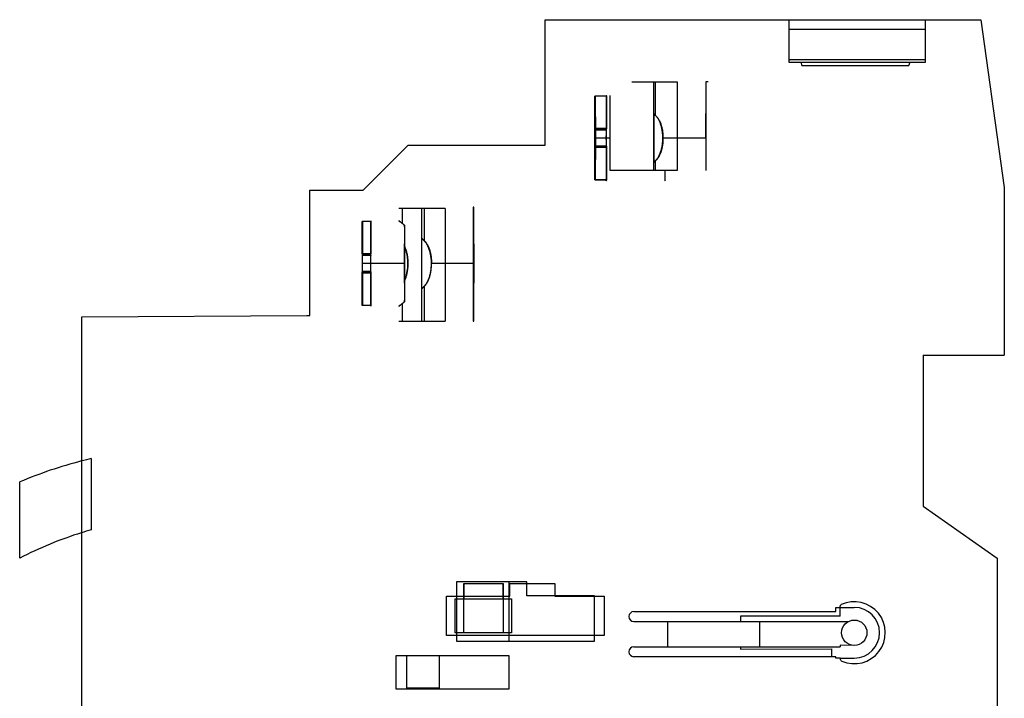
# Model space of a CAD drawing. Header units: millimetres. Extents: x 10 to 79.9, y 18 to 107.
# Tile 2 of 2: x 10 to 79.9, y 58.8 to 107. Entities that reach past the tile are written whole.
import ezdxf

# ---------------------------------------------------------------- set-up
doc = ezdxf.new("R2010")
doc.units = ezdxf.units.MM
doc.header["$LTSCALE"] = 8.145766
doc.layers.get('0').update_dxf_attribs({"linetype": 'CONTINUOUS'})

msp = doc.modelspace()

# ---------------------------------------------------------------- linework, layer by layer
at = {"color": 7, "linetype": 'Continuous'}
for p, q in [((47.292, 98.102), (47.292, 107.002)), ((47.292, 107.002), (64.594, 107)), ((64.594, 107.002), (74.294, 107.002)), ((64.594, 107), (64.594, 103.982)), ((64.594, 106.984), (74.294, 106.984)), ((74.294, 107), (78.221, 107.002)), ((74.294, 103.982), (74.294, 106.997)), ((78.221, 107.002), (79.894, 95.102)), ((74.294, 106.302), (64.594, 106.302)), ((64.594, 104.188), (74.294, 104.188)), ((64.594, 103.982), (74.294, 103.982)), ((65.437, 103.982), (65.52, 103.752)), ((65.52, 103.752), (73.117, 103.752)), ((73.117, 103.752), (73.201, 103.982)), ((53.459, 102.602), (56.659, 102.602)), ((54.982, 102.602), (54.982, 96.302)), ((55.118, 102.602), (55.118, 100.209)), ((56.659, 102.602), (56.659, 96.302)), ((58.709, 102.602), (58.709, 96.302)), ((58.867, 102.602), (58.709, 102.602)), ((50.833, 101.575), (50.833, 99.188)), ((51.633, 101.575), (50.833, 101.575)), ((50.842, 101.579), (50.842, 99.281)), ((51.642, 101.579), (50.842, 101.579)), ((51.633, 101.575), (51.633, 99.188)), ((51.642, 101.579), (51.642, 99.281)), ((51.924, 98.602), (51.924, 101.627)), ((55.005, 100.307), (55.005, 96.895)), ((55.011, 96.893), (55.011, 100.309)), ((55.011, 100.309), (55.118, 100.222)), ((58.709, 98.602), (58.709, 100.348)), ((50.842, 99.281), (50.857, 99.257)), ((51.642, 99.281), (50.842, 99.281)), ((51.642, 99.281), (51.657, 99.257)), ((51.924, 98.602), (50.813, 98.602)), ((50.833, 99.188), (50.818, 99.165)), ((51.618, 99.165), (50.818, 99.165)), ((51.633, 99.188), (50.833, 99.188)), ((51.657, 99.257), (50.857, 99.257)), ((51.633, 99.188), (51.618, 99.165)), ((51.924, 96.302), (51.924, 98.602)), ((58.709, 98.602), (55.652, 98.602)), ((58.709, 98.602), (58.709, 96.854)), ((34.368, 94.902), (37.567, 98.102)), ((37.567, 98.102), (47.292, 98.102)), ((50.818, 97.947), (50.833, 97.923)), ((51.618, 97.947), (50.818, 97.947)), ((50.833, 97.923), (50.833, 95.63)), ((51.633, 97.923), (50.833, 97.923)), ((50.858, 98.04), (50.842, 98.017)), ((50.842, 98.017), (50.842, 95.625)), ((51.642, 98.017), (50.842, 98.017)), ((51.658, 98.04), (50.858, 98.04)), ((51.618, 97.947), (51.633, 97.923)), ((51.633, 97.923), (51.633, 95.63)), ((51.658, 98.04), (51.642, 98.017)), ((51.642, 98.017), (51.642, 95.625)), ((55.118, 96.98), (55.011, 96.893)), ((55.118, 96.993), (55.118, 96.302)), ((56.659, 96.302), (51.924, 96.302)), ((51.633, 95.63), (50.833, 95.63)), ((51.642, 95.625), (50.842, 95.625)), ((79.894, 95.102), (79.894, 83.201)), ((30.594, 86.001), (30.594, 94.902)), ((30.594, 94.902), (34.368, 94.902)), ((42.194, 93.702), (42.194, 85.602)), ((42.239, 93.702), (42.194, 93.702)), ((42.239, 85.602), (42.239, 93.702)), ((40.196, 93.602), (36.92, 93.602)), ((37.169, 92.538), (37.169, 93.602)), ((38.519, 93.602), (38.519, 85.602)), ((38.718, 93.602), (38.718, 91.299)), ((40.196, 93.602), (40.196, 85.602)), ((34.313, 90.381), (34.313, 92.675)), ((34.913, 92.675), (34.313, 92.675)), ((34.319, 92.678), (34.319, 90.288)), ((34.919, 92.678), (34.319, 92.678)), ((34.913, 92.675), (34.913, 90.381)), ((34.919, 90.288), (34.919, 92.678)), ((37.308, 92.418), (37.308, 90.926)), ((37.324, 90.851), (37.324, 92.401)), ((34.313, 90.381), (34.302, 90.357)), ((34.902, 90.357), (34.302, 90.357)), ((34.913, 90.381), (34.313, 90.381)), ((34.319, 90.288), (34.33, 90.265)), ((34.919, 90.288), (34.319, 90.288)), ((34.93, 90.265), (34.33, 90.265)), ((34.913, 90.381), (34.902, 90.357)), ((34.919, 90.288), (34.93, 90.265)), ((37.299, 89.702), (34.299, 89.702)), ((37.334, 89.702), (34.334, 89.702)), ((42.226, 89.702), (39.204, 89.702)), ((34.302, 89.14), (34.313, 89.116)), ((34.902, 89.14), (34.302, 89.14)), ((34.313, 86.729), (34.313, 89.116)), ((34.913, 89.116), (34.313, 89.116)), ((34.33, 89.047), (34.319, 89.023)), ((34.319, 89.023), (34.319, 86.726)), ((34.919, 89.023), (34.319, 89.023)), ((34.93, 89.047), (34.33, 89.047)), ((34.902, 89.14), (34.913, 89.116)), ((34.913, 89.116), (34.913, 86.729)), ((34.93, 89.047), (34.919, 89.023)), ((34.919, 86.726), (34.919, 89.023)), ((37.308, 88.478), (37.308, 86.986)), ((37.324, 87.003), (37.324, 88.554)), ((38.718, 88.105), (38.718, 85.602)), ((34.913, 86.729), (34.313, 86.729)), ((34.919, 86.726), (34.319, 86.726)), ((37.169, 85.602), (37.169, 86.867)), ((14.394, 85.908), (30.375, 86.001)), ((30.375, 86.001), (30.594, 86.001)), ((14.394, 50.554), (14.394, 85.908)), ((36.92, 85.602), (40.196, 85.602)), ((42.194, 85.602), (42.239, 85.602)), ((74.134, 83.201), (79.894, 83.201)), ((74.134, 83.201), (74.134, 72.482)), ((15.063, 75.857), (15.063, 70.797)), ((9.994, 68.792), (9.994, 74.202)), ((74.134, 72.482), (79.394, 68.799)), ((79.394, 68.799), (79.394, 58.206)), ((40.994, 67.112), (40.994, 62.906)), ((45.99, 67.112), (40.994, 67.112)), ((44.716, 67.112), (44.716, 62.906)), ((45.99, 66.112), (45.99, 67.112)), ((41.514, 63.502), (41.514, 67.002)), ((41.516, 67.002), (41.515, 65.902)), ((41.516, 67.002), (44.316, 67.002)), ((44.314, 67.002), (44.314, 65.902)), ((44.316, 67.002), (44.314, 65.902)), ((44.315, 65.902), (44.316, 67.002)), ((44.794, 66.102), (44.794, 67.002)), ((44.794, 67.002), (47.994, 67.002)), ((47.994, 67.002), (47.994, 66.102)), ((40.294, 63.302), (40.294, 66.102)), ((40.294, 66.102), (41.514, 66.102)), ((40.914, 63.502), (40.914, 65.902)), ((40.914, 65.902), (44.914, 65.902)), ((41.514, 66.102), (44.314, 66.102)), ((41.515, 65.902), (41.514, 65.902)), ((44.314, 66.102), (44.794, 66.102)), ((44.314, 65.902), (44.314, 63.502)), ((44.314, 65.902), (44.315, 65.902)), ((44.914, 65.902), (44.914, 63.502)), ((50.794, 66.112), (45.99, 66.112)), ((47.994, 66.102), (51.494, 66.102)), ((50.794, 62.912), (50.794, 66.112)), ((51.494, 66.102), (51.494, 63.302)), ((67.94, 65.302), (69.244, 65.302)), ((67.94, 65.002), (67.94, 65.302)), ((68.244, 64.681), (68.244, 65.335)), ((53.594, 65.002), (67.94, 65.002)), ((68.244, 64.681), (61.174, 64.669)), ((61.174, 64.669), (61.174, 64.302)), ((53.594, 64.302), (68.823, 64.302)), ((55.996, 62.502), (55.996, 64.302)), ((62.525, 64.302), (62.525, 62.502)), ((51.494, 63.302), (40.294, 63.302)), ((44.914, 63.502), (40.914, 63.502)), ((44.716, 62.909), (50.794, 62.912)), ((40.994, 62.906), (44.716, 62.906)), ((53.594, 62.502), (68.23, 62.502)), ((61.174, 62.502), (61.174, 62.328)), ((61.174, 62.328), (67.619, 62.351)), ((67.619, 62.351), (67.619, 61.802)), ((69.209, 62.603), (68.23, 62.622)), ((68.23, 62.622), (68.23, 62.502)), ((36.724, 59.492), (36.724, 61.892)), ((36.724, 61.892), (44.724, 61.892)), ((37.469, 59.557), (37.469, 61.892)), ((39.769, 61.892), (39.769, 59.557)), ((44.724, 61.892), (44.724, 59.492)), ((67.94, 61.802), (53.594, 61.802)), ((67.94, 61.696), (67.94, 61.802)), ((68.244, 61.696), (67.94, 61.696)), ((68.244, 61.696), (69.244, 61.702)), ((68.244, 61.669), (68.244, 61.696)), ((44.724, 59.492), (36.724, 59.492)), ((39.769, 59.557), (37.469, 59.557))]:
    msp.add_line(p, q, dxfattribs=at)
msp.add_circle((69.244, 63.502), 0.9, dxfattribs=at)
for centre, radius, start, end in [((85.811, 137.979), 48.658, 230.7296, 230.89206), ((351.011, 98.602), 300.194, 179.8927, 180.12507), ((-249.336, 98.602), 300.194, 359.8927, 0.12507), ((352.236, 98.603), 300.619, 179.89287, 180.12491), ((-248.961, 98.602), 300.619, 359.89287, 0.12491), ((75.177, 72.267), 31.829, 129.0658, 129.31415), ((282.638, 89.771), 245.332, 179.73021, 180.01613), ((458.827, 89.702), 424.526, 179.91157, 180.07589), ((-390.195, 89.702), 424.526, 359.91157, 0.07589), ((460.027, 89.702), 425.125, 179.91169, 180.07578), ((-390.195, 89.703), 425.125, 359.91169, 0.07578), ((-209.753, 89.772), 247.079, 359.98375, 0.25008), ((274.402, 89.615), 237.096, 179.97885, 180.27471), ((-216.976, 89.647), 254.302, 359.75367, 0.01244), ((22.334, 45.002), 31.7, 104.51643, 112.90936), ((22.334, 45.002), 31.7, 103.25999, 104.51643), ((22.334, 45.002), 26.8, 105.74207, 107.25272), ((22.334, 45.002), 26.8, 107.25272, 117.416), ((69.244, 63.502), 2.2, 246.42176, 115.05973), ((69.244, 63.502), 1.8, 270, 90), ((53.594, 64.652), 0.35, 90, 270), ((53.594, 62.152), 0.35, 90, 270), ((68.444, 61.669), 0.2, 180.00295, 246.41881)]:
    msp.add_arc(centre, radius, start, end, dxfattribs=at)
for centre, major_axis, ratio, start_param, end_param in [((50.838, 98.602), (0, 3.025), 0.008145, 0.186752, 2.95484), ((50.838, 98.602), (0, 3.025), 0.008145, 3.320513, 6.104265), ((51.638, 98.602), (0, 3.025), 0.008145, -0.178921, 0.186752), ((50.838, 98.602), (0, 2.487), 0.008145, 1.342635, 1.837337), ((50.838, 98.602), (0, 2.487), 0.008145, -1.798958, -1.304256), ((51.638, 98.602), (0, 2.487), 0.008145, 1.342635, 1.837337), ((51.638, 98.602), (0, 2.487), 0.008145, -1.798958, -1.304256), ((55.808, 98.602), (0, 3.025), 0.008145, -3.848567, -2.434618), ((51.638, 98.602), (0, 3.025), 0.008145, -3.328345, -2.962672), ((34.316, 89.702), (0, 3.025), 0.005759, 0.185658, 2.956041), ((34.316, 89.702), (0, 3.025), 0.005759, 3.321713, 6.103172), ((34.916, 89.702), (0, 3.025), 0.005759, -0.180013, 0.185658), ((37.316, 89.702), (0, 3.025), 0.005759, 0.4557, 2.685893), ((37.316, 89.702), (0, 3.025), 0.005759, 3.609932, 5.814846), ((34.316, 89.702), (0, 2.487), 0.005759, 1.304309, 1.799012), ((34.316, 89.702), (0, 2.487), 0.005759, -1.837283, -1.342581), ((34.916, 89.702), (0, 2.487), 0.005759, 1.304309, 1.799012), ((34.916, 89.702), (0, 2.487), 0.005759, -1.837283, -1.342581), ((34.916, 89.702), (0, 3.025), 0.005759, -3.327144, -2.961472)]:
    msp.add_ellipse(centre, major_axis=major_axis, ratio=ratio, start_param=start_param, end_param=end_param, dxfattribs=at)
for points, knots in [([(50.813, 98.602), (50.813, 98.676), (50.813, 98.822), (50.814, 99.041), (50.814, 99.257), (50.814, 99.47), (50.815, 99.678), (50.816, 99.881), (50.816, 100.077), (50.817, 100.265), (50.818, 100.444), (50.82, 100.613), (50.821, 100.771), (50.822, 100.918), (50.824, 101.053), (50.825, 101.175), (50.827, 101.283), (50.828, 101.377), (50.83, 101.456), (50.831, 101.521), (50.833, 101.558), (50.833, 101.575)], [0, 0, 0, 0, 0.074077, 0.147762, 0.220654, 0.292359, 0.362603, 0.43091, 0.496902, 0.560233, 0.620571, 0.677607, 0.731047, 0.780614, 0.826051, 0.867118, 0.90359, 0.935235, 0.961946, 0.983575, 1, 1, 1, 1]), ([(50.842, 101.579), (50.843, 101.563), (50.844, 101.526), (50.846, 101.463), (50.848, 101.385), (50.849, 101.292), (50.851, 101.184), (50.852, 101.062), (50.854, 100.927), (50.855, 100.78), (50.856, 100.621), (50.858, 100.451), (50.859, 100.272), (50.86, 100.083), (50.86, 99.887), (50.861, 99.683), (50.862, 99.474), (50.862, 99.26), (50.862, 99.043), (50.863, 98.823), (50.863, 98.676), (50.863, 98.602)], [0, 0, 0, 0, 0.015934, 0.037144, 0.063516, 0.094902, 0.131193, 0.172147, 0.217531, 0.267098, 0.320579, 0.37769, 0.43813, 0.501582, 0.567713, 0.636177, 0.706599, 0.7785, 0.851623, 0.925586, 1, 1, 1, 1]), ([(51.633, 101.575), (51.634, 101.586), (51.639, 101.6), (51.632, 101.623), (51.643, 101.628), (51.638, 101.599), (51.642, 101.589), (51.642, 101.579)], [0, 0, 0, 0, 0.334815, 0.507229, 0.527128, 0.682402, 1, 1, 1, 1]), ([(55.005, 100.307), (55.005, 100.315), (55.006, 100.329), (55.006, 100.34), (55.008, 100.352), (55.01, 100.341), (55.01, 100.33), (55.011, 100.317), (55.011, 100.309)], [0, 0, 0, 0, 0.280407, 0.451183, 0.512072, 0.564975, 0.727636, 1, 1, 1, 1]), ([(55.118, 100.209), (55.103, 100.222), (55.075, 100.246), (55.037, 100.279), (55.015, 100.299), (55.005, 100.307)], [0, 0, 0, 0, 0.402075, 0.735016, 1, 1, 1, 1]), ([(55.118, 100.209), (55.103, 100.222), (55.075, 100.246), (55.037, 100.279), (55.015, 100.299), (55.005, 100.307)], [0, 0, 0, 0, 0.404557, 0.737152, 1, 1, 1, 1]), ([(55.118, 100.222), (55.143, 100.202), (55.191, 100.158), (55.257, 100.083), (55.318, 99.997), (55.377, 99.9), (55.431, 99.793), (55.479, 99.678), (55.523, 99.556), (55.56, 99.429), (55.592, 99.297), (55.618, 99.161), (55.638, 99.022), (55.653, 98.882), (55.661, 98.742), (55.663, 98.649), (55.663, 98.602)], [0, 0, 0, 0, 0.054118, 0.110984, 0.171014, 0.234348, 0.303833, 0.375228, 0.447655, 0.524266, 0.601641, 0.679315, 0.760634, 0.84104, 0.920563, 1, 1, 1, 1]), ([(55.652, 98.602), (55.652, 98.646), (55.65, 98.733), (55.643, 98.862), (55.631, 98.99), (55.614, 99.117), (55.592, 99.241), (55.565, 99.362), (55.534, 99.48), (55.498, 99.593), (55.458, 99.701), (55.412, 99.804), (55.362, 99.901), (55.307, 99.992), (55.249, 100.073), (55.187, 100.146), (55.142, 100.189), (55.118, 100.209)], [0, 0, 0, 0, 0.075316, 0.150113, 0.223478, 0.297383, 0.369754, 0.441114, 0.511641, 0.579624, 0.645273, 0.71055, 0.774295, 0.834515, 0.892478, 0.94701, 1, 1, 1, 1]), ([(50.833, 95.63), (50.833, 95.646), (50.831, 95.684), (50.83, 95.748), (50.828, 95.827), (50.827, 95.921), (50.825, 96.03), (50.824, 96.152), (50.822, 96.287), (50.821, 96.434), (50.82, 96.592), (50.818, 96.762), (50.817, 96.941), (50.816, 97.129), (50.816, 97.324), (50.815, 97.527), (50.814, 97.735), (50.814, 97.948), (50.814, 98.164), (50.813, 98.382), (50.813, 98.529), (50.813, 98.602)], [0, 0, 0, 0, 0.016419, 0.038053, 0.064786, 0.096471, 0.132994, 0.17412, 0.219616, 0.269235, 0.322713, 0.379769, 0.440106, 0.50341, 0.569355, 0.637598, 0.707767, 0.779399, 0.852235, 0.925896, 1, 1, 1, 1]), ([(50.863, 98.602), (50.863, 98.528), (50.863, 98.381), (50.862, 98.161), (50.862, 97.944), (50.862, 97.73), (50.861, 97.52), (50.86, 97.317), (50.86, 97.12), (50.859, 96.932), (50.858, 96.752), (50.856, 96.582), (50.855, 96.423), (50.854, 96.276), (50.852, 96.142), (50.851, 96.02), (50.849, 95.913), (50.848, 95.819), (50.846, 95.741), (50.844, 95.678), (50.843, 95.641), (50.842, 95.625)], [0, 0, 0, 0, 0.074386, 0.148374, 0.221556, 0.293533, 0.364031, 0.432561, 0.498741, 0.56222, 0.622661, 0.679752, 0.733193, 0.782706, 0.828029, 0.868923, 0.905161, 0.936506, 0.962855, 0.984059, 1, 1, 1, 1]), ([(55.118, 96.993), (55.143, 97.014), (55.192, 97.061), (55.258, 97.14), (55.319, 97.228), (55.376, 97.326), (55.428, 97.432), (55.475, 97.546), (55.517, 97.665), (55.552, 97.789), (55.583, 97.918), (55.608, 98.051), (55.628, 98.187), (55.642, 98.325), (55.65, 98.463), (55.652, 98.556), (55.652, 98.602)], [0, 0, 0, 0, 0.056743, 0.115604, 0.177121, 0.241283, 0.310711, 0.381521, 0.452747, 0.528007, 0.60396, 0.680705, 0.761065, 0.840689, 0.920033, 1, 1, 1, 1]), ([(55.663, 98.602), (55.663, 98.558), (55.661, 98.469), (55.654, 98.337), (55.641, 98.207), (55.624, 98.079), (55.602, 97.954), (55.575, 97.831), (55.543, 97.712), (55.506, 97.597), (55.465, 97.488), (55.418, 97.383), (55.367, 97.285), (55.311, 97.195), (55.252, 97.114), (55.188, 97.042), (55.142, 96.999), (55.118, 96.98)], [0, 0, 0, 0, 0.076143, 0.1514, 0.224924, 0.298726, 0.371044, 0.442293, 0.512926, 0.581409, 0.647494, 0.712771, 0.776126, 0.836048, 0.893539, 0.947512, 1, 1, 1, 1]), ([(55.118, 96.993), (55.142, 97.013), (55.19, 97.059), (55.255, 97.136), (55.315, 97.222), (55.373, 97.32), (55.426, 97.427), (55.474, 97.542), (55.516, 97.663), (55.552, 97.789), (55.583, 97.919), (55.608, 98.053), (55.628, 98.19), (55.642, 98.328), (55.65, 98.465), (55.652, 98.557), (55.652, 98.602)], [0, 0, 0, 0, 0.054867, 0.112474, 0.173223, 0.237215, 0.307358, 0.379152, 0.451438, 0.527842, 0.604841, 0.682081, 0.762954, 0.842579, 0.921319, 1, 1, 1, 1]), ([(55.663, 98.602), (55.663, 98.558), (55.661, 98.469), (55.654, 98.337), (55.641, 98.206), (55.624, 98.078), (55.601, 97.951), (55.574, 97.828), (55.542, 97.709), (55.505, 97.594), (55.464, 97.485), (55.417, 97.381), (55.366, 97.284), (55.31, 97.194), (55.251, 97.113), (55.188, 97.041), (55.142, 96.999), (55.118, 96.98)], [0, 0, 0, 0, 0.075992, 0.15143, 0.225366, 0.299843, 0.372392, 0.444052, 0.51489, 0.583222, 0.649049, 0.714038, 0.777338, 0.837005, 0.894309, 0.947999, 1, 1, 1, 1]), ([(55.005, 96.895), (55.015, 96.904), (55.037, 96.923), (55.075, 96.956), (55.103, 96.98), (55.118, 96.993)], [0, 0, 0, 0, 0.265201, 0.598176, 1, 1, 1, 1]), ([(55.005, 96.895), (55.015, 96.904), (55.037, 96.923), (55.075, 96.956), (55.103, 96.98), (55.118, 96.993)], [0, 0, 0, 0, 0.263133, 0.595773, 1, 1, 1, 1]), ([(55.011, 96.893), (55.011, 96.885), (55.01, 96.872), (55.01, 96.861), (55.008, 96.85), (55.006, 96.863), (55.006, 96.873), (55.005, 96.887), (55.005, 96.895)], [0, 0, 0, 0, 0.272364, 0.435023, 0.487927, 0.548813, 0.719589, 1, 1, 1, 1]), ([(51.642, 95.625), (51.642, 95.615), (51.638, 95.606), (51.643, 95.576), (51.632, 95.582), (51.639, 95.604), (51.634, 95.619), (51.633, 95.63)], [0, 0, 0, 0, 0.317598, 0.472872, 0.492771, 0.665185, 1, 1, 1, 1]), ([(34.313, 92.675), (34.312, 92.659), (34.312, 92.621), (34.31, 92.557), (34.309, 92.478), (34.308, 92.384), (34.307, 92.276), (34.306, 92.154), (34.305, 92.019), (34.304, 91.872), (34.303, 91.713), (34.302, 91.544), (34.302, 91.365), (34.301, 91.177), (34.3, 90.981), (34.3, 90.778), (34.299, 90.57), (34.299, 90.357), (34.299, 90.141), (34.299, 89.922), (34.299, 89.775), (34.299, 89.702)], [0, 0, 0, 0, 0.01635, 0.037921, 0.064601, 0.096242, 0.132732, 0.173834, 0.219314, 0.268926, 0.322405, 0.379469, 0.439821, 0.503148, 0.569119, 0.637394, 0.7076, 0.779271, 0.852148, 0.925852, 1, 1, 1, 1]), ([(34.334, 89.702), (34.334, 89.776), (34.334, 89.923), (34.333, 90.143), (34.333, 90.36), (34.333, 90.574), (34.332, 90.783), (34.332, 90.987), (34.331, 91.183), (34.331, 91.372), (34.33, 91.551), (34.329, 91.721), (34.328, 91.88), (34.327, 92.027), (34.326, 92.161), (34.325, 92.283), (34.324, 92.391), (34.323, 92.484), (34.322, 92.562), (34.321, 92.625), (34.32, 92.662), (34.319, 92.678)], [0, 0, 0, 0, 0.074346, 0.148295, 0.22144, 0.293381, 0.363846, 0.432347, 0.498502, 0.561961, 0.622389, 0.679473, 0.732914, 0.782434, 0.827773, 0.86869, 0.904959, 0.936345, 0.962741, 0.984002, 1, 1, 1, 1]), ([(34.919, 92.678), (34.919, 92.689), (34.915, 92.698), (34.921, 92.728), (34.91, 92.723), (34.918, 92.7), (34.913, 92.686), (34.913, 92.675)], [0, 0, 0, 0, 0.322181, 0.480484, 0.49471, 0.665496, 1, 1, 1, 1]), ([(37.169, 92.538), (37.145, 92.555), (37.103, 92.586), (37.046, 92.63), (37, 92.665), (36.966, 92.691), (36.94, 92.711), (36.928, 92.72), (36.917, 92.729), (36.932, 92.717), (36.943, 92.709), (36.971, 92.687), (37.005, 92.661), (37.05, 92.627), (37.105, 92.585), (37.146, 92.555), (37.169, 92.538)], [0, 0, 0, 0, 0.13776, 0.252629, 0.344282, 0.413257, 0.46472, 0.493266, 0.500265, 0.513092, 0.545233, 0.596566, 0.665777, 0.756636, 0.865209, 1, 1, 1, 1]), ([(37.169, 92.538), (37.145, 92.555), (37.103, 92.587), (37.046, 92.63), (37, 92.665), (36.966, 92.691), (36.94, 92.712), (36.928, 92.72), (36.917, 92.729), (36.931, 92.718), (36.942, 92.709), (36.97, 92.688), (37.004, 92.662), (37.048, 92.628), (37.104, 92.586), (37.145, 92.555), (37.169, 92.538)], [0, 0, 0, 0, 0.141436, 0.253267, 0.344302, 0.414286, 0.464704, 0.492517, 0.500276, 0.511706, 0.543094, 0.5954, 0.664933, 0.753206, 0.861598, 1, 1, 1, 1]), ([(37.324, 92.401), (37.307, 92.418), (37.274, 92.451), (37.222, 92.496), (37.186, 92.524), (37.169, 92.538)], [0, 0, 0, 0, 0.343629, 0.676812, 1, 1, 1, 1]), ([(37.308, 92.418), (37.293, 92.433), (37.263, 92.461), (37.217, 92.501), (37.185, 92.526), (37.169, 92.538)], [0, 0, 0, 0, 0.340744, 0.67397, 1, 1, 1, 1]), ([(37.308, 90.926), (37.328, 90.885), (37.363, 90.803), (37.408, 90.676), (37.446, 90.549), (37.478, 90.414), (37.504, 90.274), (37.525, 90.129), (37.54, 89.986), (37.548, 89.847), (37.551, 89.709), (37.549, 89.574), (37.542, 89.441), (37.529, 89.31), (37.512, 89.179), (37.49, 89.052), (37.464, 88.929), (37.433, 88.811), (37.398, 88.699), (37.357, 88.588), (37.326, 88.515), (37.308, 88.478)], [0, 0, 0, 0, 0.054057, 0.107513, 0.160222, 0.21217, 0.272267, 0.330686, 0.387074, 0.442883, 0.497553, 0.551231, 0.604461, 0.656256, 0.708499, 0.76094, 0.810893, 0.858452, 0.905664, 0.951037, 1, 1, 1, 1]), ([(38.718, 91.299), (38.701, 91.317), (38.669, 91.35), (38.626, 91.395), (38.59, 91.432), (38.564, 91.459), (38.544, 91.481), (38.535, 91.49), (38.528, 91.501), (38.539, 91.492), (38.547, 91.484), (38.568, 91.465), (38.594, 91.442), (38.628, 91.41), (38.67, 91.37), (38.701, 91.341), (38.718, 91.325)], [0, 0, 0, 0, 0.140417, 0.256351, 0.353641, 0.426477, 0.478928, 0.508365, 0.517104, 0.527929, 0.557916, 0.606568, 0.673097, 0.76067, 0.866849, 1, 1, 1, 1]), ([(38.718, 91.325), (38.742, 91.302), (38.787, 91.254), (38.85, 91.173), (38.909, 91.083), (38.964, 90.984), (39.015, 90.875), (39.061, 90.759), (39.102, 90.636), (39.137, 90.51), (39.167, 90.379), (39.191, 90.247), (39.21, 90.112), (39.223, 89.976), (39.231, 89.839), (39.233, 89.748), (39.233, 89.702)], [0, 0, 0, 0, 0.055997, 0.114655, 0.176102, 0.24026, 0.310492, 0.38279, 0.455625, 0.532387, 0.609055, 0.685549, 0.76463, 0.84312, 0.921386, 1, 1, 1, 1]), ([(39.233, 89.702), (39.233, 89.749), (39.231, 89.842), (39.223, 89.981), (39.209, 90.118), (39.19, 90.253), (39.166, 90.384), (39.137, 90.513), (39.102, 90.637), (39.062, 90.756), (39.017, 90.87), (38.967, 90.977), (38.912, 91.078), (38.853, 91.169), (38.789, 91.252), (38.742, 91.301), (38.718, 91.325)], [0, 0, 0, 0, 0.080763, 0.160601, 0.239284, 0.317864, 0.393971, 0.469521, 0.544593, 0.61555, 0.685947, 0.754835, 0.819717, 0.882748, 0.941846, 1, 1, 1, 1]), ([(38.718, 91.299), (38.741, 91.275), (38.786, 91.224), (38.847, 91.14), (38.904, 91.047), (38.957, 90.944), (39.006, 90.833), (39.049, 90.714), (39.087, 90.592), (39.12, 90.469), (39.146, 90.346), (39.167, 90.224), (39.184, 90.101), (39.195, 89.975), (39.202, 89.842), (39.204, 89.75), (39.204, 89.702)], [0, 0, 0, 0, 0.058148, 0.119304, 0.1832, 0.249395, 0.322785, 0.397343, 0.472238, 0.546933, 0.621198, 0.693121, 0.765644, 0.839257, 0.915306, 1, 1, 1, 1]), ([(42.206, 89.702), (42.206, 89.753), (42.206, 89.854), (42.206, 90.005), (42.206, 90.154), (42.206, 90.299), (42.207, 90.44), (42.207, 90.576), (42.207, 90.706), (42.208, 90.828), (42.208, 90.942), (42.209, 91.048), (42.21, 91.143), (42.21, 91.228), (42.211, 91.303), (42.212, 91.366), (42.214, 91.415), (42.212, 91.456), (42.218, 91.476), (42.211, 91.497), (42.221, 91.497), (42.214, 91.476), (42.22, 91.456), (42.218, 91.415), (42.22, 91.366), (42.221, 91.303), (42.221, 91.228), (42.222, 91.143), (42.223, 91.048), (42.223, 90.942), (42.224, 90.828), (42.225, 90.706), (42.225, 90.576), (42.225, 90.44), (42.226, 90.299), (42.226, 90.154), (42.226, 90.005), (42.226, 89.854), (42.226, 89.753), (42.226, 89.702)], [0, 0, 0, 0, 0.042429, 0.084552, 0.126066, 0.166672, 0.206077, 0.243997, 0.280159, 0.314303, 0.346182, 0.375568, 0.402247, 0.426028, 0.44674, 0.464234, 0.478384, 0.489087, 0.496268, 0.499878, 0.500122, 0.503732, 0.510913, 0.521616, 0.535766, 0.55326, 0.573972, 0.597753, 0.624432, 0.653818, 0.685697, 0.719841, 0.756003, 0.793923, 0.833328, 0.873934, 0.915448, 0.957571, 1, 1, 1, 1]), ([(37.324, 90.851), (37.34, 90.813), (37.369, 90.736), (37.407, 90.618), (37.44, 90.496), (37.468, 90.369), (37.492, 90.237), (37.51, 90.101), (37.523, 89.964), (37.53, 89.827), (37.532, 89.69), (37.529, 89.555), (37.521, 89.42), (37.508, 89.287), (37.49, 89.156), (37.467, 89.028), (37.439, 88.903), (37.406, 88.782), (37.368, 88.666), (37.339, 88.591), (37.324, 88.554)], [0, 0, 0, 0, 0.051962, 0.104899, 0.158777, 0.213562, 0.271368, 0.329921, 0.388343, 0.446861, 0.505097, 0.562969, 0.620257, 0.676987, 0.733543, 0.789469, 0.843733, 0.897342, 0.94869, 1, 1, 1, 1]), ([(34.299, 89.702), (34.299, 89.629), (34.299, 89.482), (34.299, 89.263), (34.299, 89.047), (34.299, 88.834), (34.3, 88.625), (34.3, 88.422), (34.301, 88.226), (34.302, 88.038), (34.302, 87.859), (34.303, 87.69), (34.304, 87.531), (34.305, 87.384), (34.306, 87.25), (34.307, 87.128), (34.308, 87.02), (34.309, 86.926), (34.31, 86.847), (34.312, 86.783), (34.312, 86.745), (34.313, 86.729)], [0, 0, 0, 0, 0.074128, 0.147862, 0.220802, 0.292551, 0.362836, 0.431179, 0.497202, 0.560556, 0.620911, 0.677956, 0.731396, 0.780955, 0.826374, 0.867414, 0.903849, 0.935446, 0.962098, 0.983659, 1, 1, 1, 1]), ([(34.319, 86.726), (34.32, 86.742), (34.321, 86.779), (34.322, 86.842), (34.323, 86.921), (34.324, 87.014), (34.325, 87.122), (34.326, 87.244), (34.327, 87.379), (34.328, 87.526), (34.329, 87.685), (34.33, 87.854), (34.331, 88.034), (34.331, 88.222), (34.332, 88.419), (34.332, 88.622), (34.333, 88.831), (34.333, 89.045), (34.333, 89.262), (34.334, 89.481), (34.334, 89.629), (34.334, 89.702)], [0, 0, 0, 0, 0.016007, 0.037279, 0.063703, 0.095133, 0.131458, 0.172438, 0.217839, 0.267414, 0.320895, 0.377999, 0.438424, 0.501855, 0.567958, 0.63639, 0.706774, 0.778635, 0.851715, 0.925633, 1, 1, 1, 1]), ([(38.718, 88.08), (38.742, 88.103), (38.789, 88.152), (38.853, 88.235), (38.912, 88.326), (38.967, 88.426), (39.018, 88.535), (39.063, 88.651), (39.104, 88.772), (39.138, 88.897), (39.167, 89.027), (39.191, 89.158), (39.21, 89.292), (39.223, 89.428), (39.231, 89.565), (39.233, 89.656), (39.233, 89.702)], [0, 0, 0, 0, 0.057521, 0.117307, 0.179546, 0.244091, 0.314044, 0.38592, 0.458148, 0.534137, 0.609886, 0.685874, 0.764318, 0.84247, 0.920808, 1, 1, 1, 1]), ([(39.204, 89.702), (39.204, 89.653), (39.202, 89.558), (39.194, 89.419), (39.182, 89.287), (39.164, 89.157), (39.141, 89.029), (39.112, 88.903), (39.078, 88.78), (39.039, 88.661), (38.996, 88.548), (38.949, 88.444), (38.898, 88.347), (38.844, 88.26), (38.784, 88.178), (38.741, 88.129), (38.718, 88.105)], [0, 0, 0, 0, 0.086922, 0.166357, 0.244591, 0.321168, 0.397158, 0.473522, 0.548506, 0.621489, 0.692603, 0.7609, 0.823148, 0.883674, 0.942561, 1, 1, 1, 1]), ([(42.226, 89.702), (42.226, 89.651), (42.226, 89.55), (42.226, 89.399), (42.226, 89.251), (42.226, 89.105), (42.225, 88.964), (42.225, 88.828), (42.225, 88.698), (42.224, 88.576), (42.223, 88.462), (42.223, 88.357), (42.222, 88.261), (42.221, 88.176), (42.221, 88.102), (42.22, 88.039), (42.218, 87.989), (42.22, 87.948), (42.214, 87.928), (42.221, 87.907), (42.211, 87.907), (42.218, 87.928), (42.212, 87.948), (42.214, 87.989), (42.212, 88.039), (42.211, 88.102), (42.21, 88.176), (42.21, 88.261), (42.209, 88.357), (42.208, 88.462), (42.208, 88.576), (42.207, 88.698), (42.207, 88.828), (42.207, 88.964), (42.206, 89.105), (42.206, 89.251), (42.206, 89.399), (42.206, 89.55), (42.206, 89.651), (42.206, 89.702)], [0, 0, 0, 0, 0.042429, 0.084552, 0.126066, 0.166672, 0.206077, 0.243997, 0.280159, 0.314303, 0.346182, 0.375568, 0.402247, 0.426028, 0.44674, 0.464234, 0.478384, 0.489087, 0.496268, 0.499878, 0.500122, 0.503732, 0.510913, 0.521616, 0.535766, 0.55326, 0.573972, 0.597753, 0.624432, 0.653818, 0.685697, 0.719841, 0.756003, 0.793923, 0.833328, 0.873934, 0.915448, 0.957571, 1, 1, 1, 1]), ([(38.718, 88.08), (38.701, 88.063), (38.669, 88.033), (38.625, 87.992), (38.59, 87.959), (38.564, 87.934), (38.544, 87.918), (38.536, 87.908), (38.527, 87.904), (38.54, 87.918), (38.547, 87.927), (38.568, 87.95), (38.594, 87.977), (38.628, 88.012), (38.67, 88.056), (38.701, 88.088), (38.718, 88.105)], [0, 0, 0, 0, 0.135364, 0.246471, 0.338927, 0.406859, 0.454154, 0.478714, 0.483103, 0.498303, 0.532811, 0.586077, 0.657188, 0.749686, 0.861064, 1, 1, 1, 1]), ([(34.913, 86.729), (34.913, 86.718), (34.918, 86.704), (34.91, 86.681), (34.921, 86.676), (34.914, 86.706), (34.919, 86.715), (34.919, 86.726)], [0, 0, 0, 0, 0.33449, 0.505055, 0.51918, 0.677735, 1, 1, 1, 1]), ([(37.169, 86.866), (37.145, 86.849), (37.103, 86.818), (37.046, 86.774), (37, 86.739), (36.966, 86.713), (36.94, 86.693), (36.928, 86.684), (36.917, 86.675), (36.932, 86.687), (36.943, 86.695), (36.971, 86.717), (37.005, 86.743), (37.05, 86.778), (37.105, 86.819), (37.146, 86.85), (37.169, 86.867)], [0, 0, 0, 0, 0.137931, 0.25285, 0.344438, 0.413269, 0.464604, 0.49293, 0.499735, 0.512715, 0.544995, 0.596398, 0.665696, 0.756558, 0.865174, 1, 1, 1, 1]), ([(37.169, 86.866), (37.145, 86.849), (37.102, 86.817), (37.045, 86.774), (37, 86.739), (36.966, 86.713), (36.939, 86.693), (36.928, 86.684), (36.917, 86.675), (36.932, 86.686), (36.942, 86.695), (36.97, 86.717), (37.004, 86.742), (37.049, 86.777), (37.104, 86.819), (37.146, 86.849), (37.169, 86.867)], [0, 0, 0, 0, 0.141577, 0.253383, 0.344388, 0.414263, 0.464503, 0.492142, 0.499724, 0.511324, 0.542874, 0.595344, 0.664986, 0.753317, 0.861752, 1, 1, 1, 1]), ([(37.169, 86.867), (37.186, 86.88), (37.222, 86.908), (37.274, 86.954), (37.307, 86.986), (37.324, 87.003)], [0, 0, 0, 0, 0.323188, 0.656371, 1, 1, 1, 1]), ([(37.308, 86.986), (37.293, 86.971), (37.263, 86.943), (37.216, 86.903), (37.185, 86.878), (37.169, 86.866)], [0, 0, 0, 0, 0.342444, 0.675652, 1, 1, 1, 1]), ([(41.514, 65.902), (41.514, 66.024), (41.514, 66.269), (41.515, 66.635), (41.516, 66.88), (41.516, 67.002)], [0, 0, 0, 0, 0.333333, 0.666667, 1, 1, 1, 1]), ([(68.251, 65.396), (68.253, 65.402), (68.262, 65.433), (68.283, 65.467), (68.307, 65.49), (68.312, 65.495)], [0, 0, 0, 0, 0.15787, 0.826844, 1, 1, 1, 1])]:
    msp.add_open_spline(points, degree=3, knots=knots, dxfattribs=at)
msp.add_open_spline([(68.244, 65.335), (68.244, 65.355), (68.246, 65.376), (68.251, 65.396)], degree=3, dxfattribs=at)

doc.saveas('drawing.dxf')
